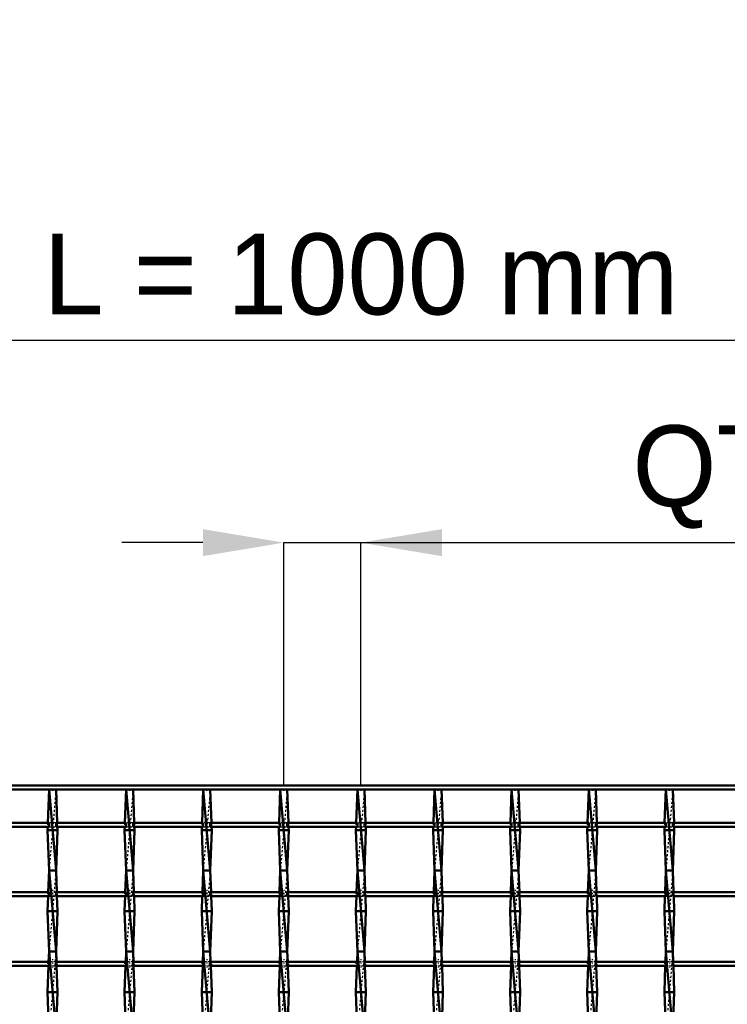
# Model space of a CAD drawing. Header units: millimetres. Extents: x -846 to 532, y -500 to 878.
# Tile 24 of 25: x -169 to 181, y 392 to 878. Entities that reach past the tile are written whole.
import ezdxf

# ---------------------------------------------------------------- set-up
doc = ezdxf.new("R2010")
doc.units = ezdxf.units.MM
doc.linetypes.add('Center', pattern=[1.5, 0.45, -0.5, 0.05, -0.5])
doc.linetypes.add('Dashed', pattern=[2, 1, -1])
for name, color, linetype, lineweight in [('2d ConnectionPoints', 7, 'Continuous', 50), ('AM_0', 7, 'Continuous', 50), ('AM_5', 3, 'Continuous', 25), ('AM_7', 7, 'Center', 25), ('AM_9', 6, 'Dashed', 25)]:
    doc.layers.add(name, color=color, linetype=linetype, lineweight=lineweight)
doc.dimstyles.new('ISO-25', dxfattribs={"dimtxt": 2.5, "dimasz": 2.5, "dimexe": 1.25, "dimexo": 0.625, "dimtad": 1, "dimtxsty": 'Standard', "dimcen": 2.5, "dimadec": 0, "dimazin": 0, "dimtfac": 1, "dimtmove": 0, "dimatfit": 3, "dimfxl": 1, "dimarcsym": 0})

# ---------------------------------------------------------------- blocks, each defined once
blk = doc.blocks.new('12_z0ku2srpeobshpqe9qu02jbae________0_in_LSSP23034382111000100035010_4')
at = {"layer": 'AM_0'}
for p, q in [((-154.13, 498), (-154.72, 481.62)), ((-154.13, 498), (-150.67, 458)), ((-150.67, 498), (-154.13, 498)), ((-150.67, 498), (-150.08, 481.62)), ((-154.79, 479.62), (-154.85, 478)), ((-149.95, 478), (-154.85, 478)), ((-154.85, 478), (-154.13, 458)), ((-149.95, 478), (-150.67, 458)), ((-150.01, 479.62), (-149.95, 478)), ((-154.13, 458), (-154.52, 447.29)), ((-150.67, 458), (-154.13, 458)), ((-154.13, 458), (-150.67, 418)), ((-150.67, 458), (-150.28, 447.29)), ((-154.59, 445.29), (-154.85, 438)), ((-150.21, 445.29), (-149.95, 438)), ((-149.95, 438), (-154.85, 438)), ((-154.85, 438), (-154.13, 418)), ((-149.95, 438), (-150.67, 418)), ((-154.13, 418), (-154.31, 412.96)), ((-154.13, 418), (-150.67, 378)), ((-150.67, 418), (-154.13, 418)), ((-150.67, 418), (-150.49, 412.96)), ((-154.39, 410.96), (-154.85, 398)), ((-150.41, 410.96), (-149.95, 398)), ((-149.95, 398), (-154.85, 398)), ((-154.85, 398), (-154.16, 378.63)), ((-149.95, 398), (-150.64, 378.63))]:
    blk.add_line(p, q, dxfattribs=at)
at = {"layer": 'AM_9'}
for p, q in [((-150.67, 498), (-154.13, 458)), ((-154.72, 481.62), (-154.79, 479.62)), ((-150.08, 481.62), (-150.01, 479.62)), ((-150.67, 458), (-154.13, 418)), ((-154.52, 447.29), (-154.59, 445.29)), ((-150.28, 447.29), (-150.21, 445.29)), ((-150.67, 418), (-154.13, 378)), ((-154.31, 412.96), (-154.39, 410.96)), ((-150.49, 412.96), (-150.41, 410.96))]:
    blk.add_line(p, q, dxfattribs=at)
blk = doc.blocks.new('13_u7fwhuisgtm0vo57fd2ipadvt________0_in_LSSP23034382111000100035010_4')
at = {"layer": 'AM_0'}
for p, q in [((-116.03, 498), (-116.62, 481.62)), ((-116.03, 498), (-112.57, 458)), ((-112.57, 498), (-116.03, 498)), ((-112.57, 498), (-111.98, 481.62)), ((-116.69, 479.62), (-116.75, 478)), ((-111.85, 478), (-116.75, 478)), ((-116.75, 478), (-116.03, 458)), ((-111.85, 478), (-112.57, 458)), ((-111.91, 479.62), (-111.85, 478)), ((-116.03, 458), (-116.42, 447.29)), ((-112.57, 458), (-116.03, 458)), ((-116.03, 458), (-112.57, 418)), ((-112.57, 458), (-112.18, 447.29)), ((-116.49, 445.29), (-116.75, 438)), ((-112.11, 445.29), (-111.85, 438)), ((-111.85, 438), (-116.75, 438)), ((-116.75, 438), (-116.03, 418)), ((-111.85, 438), (-112.57, 418)), ((-116.03, 418), (-116.21, 412.96)), ((-116.03, 418), (-112.57, 378)), ((-112.57, 418), (-116.03, 418)), ((-112.57, 418), (-112.39, 412.96)), ((-116.29, 410.96), (-116.75, 398)), ((-112.31, 410.96), (-111.85, 398)), ((-116.75, 398), (-116.06, 378.63)), ((-111.85, 398), (-116.75, 398)), ((-111.85, 398), (-112.54, 378.63))]:
    blk.add_line(p, q, dxfattribs=at)
at = {"layer": 'AM_9'}
for p, q in [((-112.57, 498), (-116.03, 458)), ((-116.62, 481.62), (-116.69, 479.62)), ((-111.98, 481.62), (-111.91, 479.62)), ((-112.57, 458), (-116.03, 418)), ((-116.42, 447.29), (-116.49, 445.29)), ((-112.18, 447.29), (-112.11, 445.29)), ((-112.57, 418), (-116.03, 378)), ((-116.21, 412.96), (-116.29, 410.96)), ((-112.39, 412.96), (-112.31, 410.96))]:
    blk.add_line(p, q, dxfattribs=at)
blk = doc.blocks.new('14_q8jcaseqvh9mla4tseltmgr0d________0_in_LSSP23034382111000100035010_4')
at = {"layer": 'AM_0'}
for p, q in [((-77.93, 498), (-78.52, 481.62)), ((-77.93, 498), (-74.47, 458)), ((-74.47, 498), (-77.93, 498)), ((-74.47, 498), (-73.88, 481.62)), ((-78.59, 479.62), (-78.65, 478)), ((-73.75, 478), (-78.65, 478)), ((-78.65, 478), (-77.93, 458)), ((-73.75, 478), (-74.47, 458)), ((-73.81, 479.62), (-73.75, 478)), ((-77.93, 458), (-78.32, 447.29)), ((-74.47, 458), (-77.93, 458)), ((-77.93, 458), (-74.47, 418)), ((-74.47, 458), (-74.08, 447.29)), ((-78.39, 445.29), (-78.65, 438)), ((-74.01, 445.29), (-73.75, 438)), ((-78.65, 438), (-77.93, 418)), ((-73.75, 438), (-78.65, 438)), ((-73.75, 438), (-74.47, 418)), ((-77.93, 418), (-78.11, 412.96)), ((-77.93, 418), (-74.47, 378)), ((-74.47, 418), (-77.93, 418)), ((-74.47, 418), (-74.29, 412.96)), ((-78.19, 410.96), (-78.65, 398)), ((-74.21, 410.96), (-73.75, 398)), ((-78.65, 398), (-77.96, 378.63)), ((-73.75, 398), (-78.65, 398)), ((-73.75, 398), (-74.44, 378.63))]:
    blk.add_line(p, q, dxfattribs=at)
at = {"layer": 'AM_9'}
for p, q in [((-74.47, 498), (-77.93, 458)), ((-78.52, 481.62), (-78.59, 479.62)), ((-73.88, 481.62), (-73.81, 479.62)), ((-74.47, 458), (-77.93, 418)), ((-78.32, 447.29), (-78.39, 445.29)), ((-74.08, 447.29), (-74.01, 445.29)), ((-74.47, 418), (-77.93, 378)), ((-78.11, 412.96), (-78.19, 410.96)), ((-74.29, 412.96), (-74.21, 410.96))]:
    blk.add_line(p, q, dxfattribs=at)
blk = doc.blocks.new('15_tqe2kn2z6ce1l223tp99j90as________0_in_LSSP23034382111000100035010_4')
at = {"layer": 'AM_0'}
for p, q in [((-39.83, 498), (-40.42, 481.62)), ((-39.83, 498), (-36.37, 458)), ((-36.37, 498), (-39.83, 498)), ((-36.37, 498), (-35.78, 481.62)), ((-40.49, 479.62), (-40.55, 478)), ((-35.65, 478), (-40.55, 478)), ((-40.55, 478), (-39.83, 458)), ((-35.65, 478), (-36.37, 458)), ((-35.71, 479.62), (-35.65, 478)), ((-39.83, 458), (-40.22, 447.29)), ((-36.37, 458), (-39.83, 458)), ((-39.83, 458), (-36.37, 418)), ((-36.37, 458), (-35.98, 447.29)), ((-40.29, 445.29), (-40.55, 438)), ((-35.91, 445.29), (-35.65, 438)), ((-35.65, 438), (-40.55, 438)), ((-40.55, 438), (-39.83, 418)), ((-35.65, 438), (-36.37, 418)), ((-39.83, 418), (-40.01, 412.96)), ((-39.83, 418), (-36.37, 378)), ((-36.37, 418), (-39.83, 418)), ((-36.37, 418), (-36.19, 412.96)), ((-40.09, 410.96), (-40.55, 398)), ((-36.11, 410.96), (-35.65, 398)), ((-40.55, 398), (-39.86, 378.63)), ((-35.65, 398), (-40.55, 398)), ((-35.65, 398), (-36.34, 378.63))]:
    blk.add_line(p, q, dxfattribs=at)
at = {"layer": 'AM_9'}
for p, q in [((-36.37, 498), (-39.83, 458)), ((-40.42, 481.62), (-40.49, 479.62)), ((-35.78, 481.62), (-35.71, 479.62)), ((-36.37, 458), (-39.83, 418)), ((-40.22, 447.29), (-40.29, 445.29)), ((-35.98, 447.29), (-35.91, 445.29)), ((-36.37, 418), (-39.83, 378)), ((-40.01, 412.96), (-40.09, 410.96)), ((-36.19, 412.96), (-36.11, 410.96))]:
    blk.add_line(p, q, dxfattribs=at)
blk = doc.blocks.new('16_qh2mfjy66dqo0ybygwdpjk1jg________0_in_LSSP23034382111000100035010_4')
at = {"layer": 'AM_0'}
for p, q in [((-1.73, 498), (-2.32, 481.62)), ((-1.73, 498), (1.73, 458)), ((1.73, 498), (-1.73, 498)), ((1.73, 498), (2.32, 481.62)), ((-2.39, 479.62), (-2.45, 478)), ((2.45, 478), (-2.45, 478)), ((-2.45, 478), (-1.73, 458)), ((2.45, 478), (1.73, 458)), ((2.39, 479.62), (2.45, 478)), ((-1.73, 458), (-2.12, 447.29)), ((1.73, 458), (-1.73, 458)), ((-1.73, 458), (1.73, 418)), ((1.73, 458), (2.12, 447.29)), ((-2.19, 445.29), (-2.45, 438)), ((2.19, 445.29), (2.45, 438)), ((-2.45, 438), (-1.73, 418)), ((2.45, 438), (-2.45, 438)), ((2.45, 438), (1.73, 418)), ((-1.73, 418), (-1.91, 412.96)), ((1.73, 418), (-1.73, 418)), ((-1.73, 418), (1.73, 378)), ((1.73, 418), (1.91, 412.96)), ((-1.99, 410.96), (-2.45, 398)), ((1.99, 410.96), (2.45, 398)), ((-2.45, 398), (-1.76, 378.63)), ((2.45, 398), (-2.45, 398)), ((2.45, 398), (1.76, 378.63))]:
    blk.add_line(p, q, dxfattribs=at)
at = {"layer": 'AM_9'}
for p, q in [((1.73, 498), (-1.73, 458)), ((-2.32, 481.62), (-2.39, 479.62)), ((2.32, 481.62), (2.39, 479.62)), ((1.73, 458), (-1.73, 418)), ((-2.12, 447.29), (-2.19, 445.29)), ((2.12, 447.29), (2.19, 445.29)), ((1.73, 418), (-1.73, 378)), ((-1.91, 412.96), (-1.99, 410.96)), ((1.91, 412.96), (1.99, 410.96))]:
    blk.add_line(p, q, dxfattribs=at)
blk = doc.blocks.new('17_8qj0sgnfuim7tzr6fovtcw06a________0_in_LSSP23034382111000100035010_4')
at = {"layer": 'AM_0'}
for p, q in [((36.37, 498), (35.78, 481.62)), ((36.37, 498), (39.83, 458)), ((39.83, 498), (36.37, 498)), ((39.83, 498), (40.42, 481.62)), ((35.71, 479.62), (35.65, 478)), ((40.55, 478), (35.65, 478)), ((35.65, 478), (36.37, 458)), ((40.55, 478), (39.83, 458)), ((40.49, 479.62), (40.55, 478)), ((36.37, 458), (35.98, 447.29)), ((39.83, 458), (36.37, 458)), ((36.37, 458), (39.83, 418)), ((39.83, 458), (40.22, 447.29)), ((35.91, 445.29), (35.65, 438)), ((40.29, 445.29), (40.55, 438)), ((35.65, 438), (36.37, 418)), ((40.55, 438), (35.65, 438)), ((40.55, 438), (39.83, 418)), ((36.37, 418), (36.19, 412.96)), ((39.83, 418), (36.37, 418)), ((36.37, 418), (39.83, 378)), ((39.83, 418), (40.01, 412.96)), ((36.11, 410.96), (35.65, 398)), ((40.09, 410.96), (40.55, 398)), ((35.65, 398), (36.34, 378.63)), ((40.55, 398), (35.65, 398)), ((40.55, 398), (39.86, 378.63))]:
    blk.add_line(p, q, dxfattribs=at)
at = {"layer": 'AM_9'}
for p, q in [((39.83, 498), (36.37, 458)), ((35.78, 481.62), (35.71, 479.62)), ((40.42, 481.62), (40.49, 479.62)), ((39.83, 458), (36.37, 418)), ((35.98, 447.29), (35.91, 445.29)), ((40.22, 447.29), (40.29, 445.29)), ((39.83, 418), (36.37, 378)), ((36.19, 412.96), (36.11, 410.96)), ((40.01, 412.96), (40.09, 410.96))]:
    blk.add_line(p, q, dxfattribs=at)
blk = doc.blocks.new('18_bohenh3r4itcu5mg9av5vh1av________0_in_LSSP23034382111000100035010_4')
at = {"layer": 'AM_0'}
for p, q in [((74.47, 498), (73.88, 481.62)), ((74.47, 498), (77.93, 458)), ((77.93, 498), (74.47, 498)), ((77.93, 498), (78.52, 481.62)), ((73.81, 479.62), (73.75, 478)), ((78.65, 478), (73.75, 478)), ((73.75, 478), (74.47, 458)), ((78.65, 478), (77.93, 458)), ((78.59, 479.62), (78.65, 478)), ((74.47, 458), (74.08, 447.29)), ((77.93, 458), (74.47, 458)), ((74.47, 458), (77.93, 418)), ((77.93, 458), (78.32, 447.29)), ((74.01, 445.29), (73.75, 438)), ((78.39, 445.29), (78.65, 438)), ((73.75, 438), (74.47, 418)), ((78.65, 438), (73.75, 438)), ((78.65, 438), (77.93, 418)), ((74.47, 418), (74.29, 412.96)), ((77.93, 418), (74.47, 418)), ((74.47, 418), (77.93, 378)), ((77.93, 418), (78.11, 412.96)), ((74.21, 410.96), (73.75, 398)), ((78.19, 410.96), (78.65, 398)), ((78.65, 398), (73.75, 398)), ((73.75, 398), (74.44, 378.63)), ((78.65, 398), (77.96, 378.63))]:
    blk.add_line(p, q, dxfattribs=at)
at = {"layer": 'AM_9'}
for p, q in [((77.93, 498), (74.47, 458)), ((73.88, 481.62), (73.81, 479.62)), ((78.52, 481.62), (78.59, 479.62)), ((77.93, 458), (74.47, 418)), ((74.08, 447.29), (74.01, 445.29)), ((78.32, 447.29), (78.39, 445.29)), ((77.93, 418), (74.47, 378)), ((74.29, 412.96), (74.21, 410.96)), ((78.11, 412.96), (78.19, 410.96))]:
    blk.add_line(p, q, dxfattribs=at)
blk = doc.blocks.new('19_w3ea8518jgad8mqdgwyxi41oc________0_in_LSSP23034382111000100035010_4')
at = {"layer": 'AM_0'}
for p, q in [((112.57, 498), (111.98, 481.62)), ((112.57, 498), (116.03, 458)), ((116.03, 498), (112.57, 498)), ((116.03, 498), (116.62, 481.62)), ((111.91, 479.62), (111.85, 478)), ((116.75, 478), (111.85, 478)), ((111.85, 478), (112.57, 458)), ((116.75, 478), (116.03, 458)), ((116.69, 479.62), (116.75, 478)), ((112.57, 458), (112.18, 447.29)), ((116.03, 458), (112.57, 458)), ((112.57, 458), (116.03, 418)), ((116.03, 458), (116.42, 447.29)), ((112.11, 445.29), (111.85, 438)), ((116.49, 445.29), (116.75, 438)), ((116.75, 438), (111.85, 438)), ((111.85, 438), (112.57, 418)), ((116.75, 438), (116.03, 418)), ((112.57, 418), (112.39, 412.96)), ((112.57, 418), (116.03, 378)), ((116.03, 418), (112.57, 418)), ((116.03, 418), (116.21, 412.96)), ((112.31, 410.96), (111.85, 398)), ((116.29, 410.96), (116.75, 398)), ((116.75, 398), (111.85, 398)), ((111.85, 398), (112.54, 378.63)), ((116.75, 398), (116.06, 378.63))]:
    blk.add_line(p, q, dxfattribs=at)
at = {"layer": 'AM_9'}
for p, q in [((116.03, 498), (112.57, 458)), ((111.98, 481.62), (111.91, 479.62)), ((116.62, 481.62), (116.69, 479.62)), ((116.03, 458), (112.57, 418)), ((112.18, 447.29), (112.11, 445.29)), ((116.42, 447.29), (116.49, 445.29)), ((116.03, 418), (112.57, 378)), ((112.39, 412.96), (112.31, 410.96)), ((116.21, 412.96), (116.29, 410.96))]:
    blk.add_line(p, q, dxfattribs=at)
blk = doc.blocks.new('20_en71hd2t0rbxma84v9qlmvdgj________0_in_LSSP23034382111000100035010_4')
at = {"layer": 'AM_0'}
for p, q in [((150.67, 498), (150.08, 481.62)), ((150.67, 498), (154.13, 458)), ((154.13, 498), (150.67, 498)), ((154.13, 498), (154.72, 481.62)), ((150.01, 479.62), (149.95, 478)), ((154.85, 478), (149.95, 478)), ((149.95, 478), (150.67, 458)), ((154.85, 478), (154.13, 458)), ((154.79, 479.62), (154.85, 478)), ((150.67, 458), (150.28, 447.29)), ((154.13, 458), (150.67, 458)), ((150.67, 458), (154.13, 418)), ((154.13, 458), (154.52, 447.29)), ((150.21, 445.29), (149.95, 438)), ((154.59, 445.29), (154.85, 438)), ((149.95, 438), (150.67, 418)), ((154.85, 438), (149.95, 438)), ((154.85, 438), (154.13, 418)), ((150.67, 418), (150.49, 412.96)), ((154.13, 418), (150.67, 418)), ((150.67, 418), (154.13, 378)), ((154.13, 418), (154.31, 412.96)), ((150.41, 410.96), (149.95, 398)), ((154.39, 410.96), (154.85, 398)), ((149.95, 398), (150.64, 378.63)), ((154.85, 398), (149.95, 398)), ((154.85, 398), (154.16, 378.63))]:
    blk.add_line(p, q, dxfattribs=at)
at = {"layer": 'AM_9'}
for p, q in [((154.13, 498), (150.67, 458)), ((150.08, 481.62), (150.01, 479.62)), ((154.72, 481.62), (154.79, 479.62)), ((154.13, 458), (150.67, 418)), ((150.28, 447.29), (150.21, 445.29)), ((154.52, 447.29), (154.59, 445.29)), ((154.13, 418), (150.67, 378)), ((150.49, 412.96), (150.41, 410.96)), ((154.31, 412.96), (154.39, 410.96))]:
    blk.add_line(p, q, dxfattribs=at)
blk = doc.blocks.new('30_2scuxkq9wpqllvsj6or48z4hn________0_in_LSSP23034382111000100035010_4')
at = {"layer": 'AM_0'}
for p, q in [((-500, 500), (500, 500)), ((-500, 498), (500, 498))]:
    blk.add_line(p, q, dxfattribs=at)
blk = doc.blocks.new('57_4nzd2lw2e2s1dd6j2tiryu6ii________0_in_LSSP23034382111000100035010_4')
at = {"layer": 'AM_0'}
for p, q in [((-154.13, 412.96), (-188.77, 412.96)), ((-154.13, 410.96), (-188.77, 410.96)), ((-154.13, 412.96), (-154.13, 410.96)), ((-116.03, 412.96), (-150.67, 412.96)), ((-150.67, 410.96), (-150.67, 412.96)), ((-116.03, 410.96), (-150.67, 410.96)), ((-116.03, 412.96), (-116.03, 410.96)), ((-77.93, 412.96), (-112.57, 412.96)), ((-112.57, 410.96), (-112.57, 412.96)), ((-77.93, 410.96), (-112.57, 410.96)), ((-77.93, 412.96), (-77.93, 410.96)), ((-74.47, 410.96), (-74.47, 412.96)), ((-39.83, 412.96), (-74.47, 412.96)), ((-39.83, 410.96), (-74.47, 410.96)), ((-39.83, 412.96), (-39.83, 410.96)), ((-1.73, 412.96), (-36.37, 412.96)), ((-36.37, 410.96), (-36.37, 412.96)), ((-1.73, 410.96), (-36.37, 410.96)), ((-1.73, 412.96), (-1.73, 410.96)), ((36.37, 412.96), (1.73, 412.96)), ((1.73, 410.96), (1.73, 412.96)), ((36.37, 410.96), (1.73, 410.96)), ((36.37, 412.96), (36.37, 410.96)), ((74.47, 412.96), (39.83, 412.96)), ((39.83, 410.96), (39.83, 412.96)), ((74.47, 410.96), (39.83, 410.96)), ((74.47, 412.96), (74.47, 410.96)), ((77.93, 410.96), (77.93, 412.96)), ((112.57, 412.96), (77.93, 412.96)), ((112.57, 410.96), (77.93, 410.96)), ((112.57, 412.96), (112.57, 410.96)), ((116.03, 410.96), (116.03, 412.96)), ((150.67, 412.96), (116.03, 412.96)), ((150.67, 410.96), (116.03, 410.96)), ((150.67, 412.96), (150.67, 410.96)), ((188.77, 412.96), (154.13, 412.96)), ((154.13, 410.96), (154.13, 412.96)), ((188.77, 410.96), (154.13, 410.96))]:
    blk.add_line(p, q, dxfattribs=at)
at = {"layer": 'AM_7'}
for p, q in [((-152.4, 414.16), (-152.4, 409.76)), ((-114.3, 414.16), (-114.3, 409.76)), ((-76.2, 414.16), (-76.2, 409.76)), ((-38.1, 414.16), (-38.1, 409.76)), ((0, 414.16), (0, 409.76)), ((38.1, 414.16), (38.1, 409.76)), ((76.2, 414.16), (76.2, 409.76)), ((114.3, 414.16), (114.3, 409.76)), ((152.4, 414.16), (152.4, 409.76))]:
    blk.add_line(p, q, dxfattribs=at)
at = {"layer": 'AM_9'}
for p, q in [((-154.85, 412.96), (-154.85, 410.96)), ((-150.67, 412.96), (-154.13, 412.96)), ((-154.13, 410.96), (-150.67, 410.96)), ((-149.95, 410.96), (-149.95, 412.96)), ((-116.75, 412.96), (-116.75, 410.96)), ((-112.57, 412.96), (-116.03, 412.96)), ((-116.03, 410.96), (-112.57, 410.96)), ((-111.85, 410.96), (-111.85, 412.96)), ((-78.65, 412.96), (-78.65, 410.96)), ((-74.47, 412.96), (-77.93, 412.96)), ((-77.93, 410.96), (-74.47, 410.96)), ((-73.75, 410.96), (-73.75, 412.96)), ((-40.55, 412.96), (-40.55, 410.96)), ((-36.37, 412.96), (-39.83, 412.96)), ((-39.83, 410.96), (-36.37, 410.96)), ((-35.65, 410.96), (-35.65, 412.96)), ((-2.45, 412.96), (-2.45, 410.96)), ((1.73, 412.96), (-1.73, 412.96)), ((-1.73, 410.96), (1.73, 410.96)), ((2.45, 410.96), (2.45, 412.96)), ((35.65, 412.96), (35.65, 410.96)), ((39.83, 412.96), (36.37, 412.96)), ((36.37, 410.96), (39.83, 410.96)), ((40.55, 410.96), (40.55, 412.96)), ((73.75, 412.96), (73.75, 410.96)), ((77.93, 412.96), (74.47, 412.96)), ((74.47, 410.96), (77.93, 410.96)), ((78.65, 410.96), (78.65, 412.96)), ((111.85, 412.96), (111.85, 410.96)), ((116.03, 412.96), (112.57, 412.96)), ((112.57, 410.96), (116.03, 410.96)), ((116.75, 410.96), (116.75, 412.96)), ((149.95, 412.96), (149.95, 410.96)), ((154.13, 412.96), (150.67, 412.96)), ((150.67, 410.96), (154.13, 410.96)), ((154.85, 410.96), (154.85, 412.96))]:
    blk.add_line(p, q, dxfattribs=at)
blk = doc.blocks.new('58_zakro8bvtjg742osqkoj12tsi________0_in_LSSP23034382111000100035010_4')
at = {"layer": 'AM_0'}
for p, q in [((-154.13, 447.29), (-188.77, 447.29)), ((-154.13, 445.29), (-188.77, 445.29)), ((-154.13, 447.29), (-154.13, 445.29)), ((-116.03, 447.29), (-150.67, 447.29)), ((-150.67, 445.29), (-150.67, 447.29)), ((-116.03, 445.29), (-150.67, 445.29)), ((-116.03, 447.29), (-116.03, 445.29)), ((-77.93, 447.29), (-112.57, 447.29)), ((-112.57, 445.29), (-112.57, 447.29)), ((-77.93, 445.29), (-112.57, 445.29)), ((-77.93, 447.29), (-77.93, 445.29)), ((-74.47, 445.29), (-74.47, 447.29)), ((-39.83, 447.29), (-74.47, 447.29)), ((-39.83, 445.29), (-74.47, 445.29)), ((-39.83, 447.29), (-39.83, 445.29)), ((-1.73, 447.29), (-36.37, 447.29)), ((-36.37, 445.29), (-36.37, 447.29)), ((-1.73, 445.29), (-36.37, 445.29)), ((-1.73, 447.29), (-1.73, 445.29)), ((36.37, 447.29), (1.73, 447.29)), ((1.73, 445.29), (1.73, 447.29)), ((36.37, 445.29), (1.73, 445.29)), ((36.37, 447.29), (36.37, 445.29)), ((74.47, 447.29), (39.83, 447.29)), ((39.83, 445.29), (39.83, 447.29)), ((74.47, 445.29), (39.83, 445.29)), ((74.47, 447.29), (74.47, 445.29)), ((112.57, 447.29), (77.93, 447.29)), ((77.93, 445.29), (77.93, 447.29)), ((112.57, 445.29), (77.93, 445.29)), ((112.57, 447.29), (112.57, 445.29)), ((116.03, 445.29), (116.03, 447.29)), ((150.67, 447.29), (116.03, 447.29)), ((150.67, 445.29), (116.03, 445.29)), ((150.67, 447.29), (150.67, 445.29)), ((188.77, 447.29), (154.13, 447.29)), ((154.13, 445.29), (154.13, 447.29)), ((188.77, 445.29), (154.13, 445.29))]:
    blk.add_line(p, q, dxfattribs=at)
at = {"layer": 'AM_7'}
for p, q in [((-152.4, 448.49), (-152.4, 444.09)), ((-114.3, 448.49), (-114.3, 444.09)), ((-76.2, 448.49), (-76.2, 444.09)), ((-38.1, 448.49), (-38.1, 444.09)), ((0, 448.49), (0, 444.09)), ((38.1, 448.49), (38.1, 444.09)), ((76.2, 448.49), (76.2, 444.09)), ((114.3, 448.49), (114.3, 444.09)), ((152.4, 448.49), (152.4, 444.09))]:
    blk.add_line(p, q, dxfattribs=at)
at = {"layer": 'AM_9'}
for p, q in [((-154.85, 447.29), (-154.85, 445.29)), ((-150.67, 447.29), (-154.13, 447.29)), ((-154.13, 445.29), (-150.67, 445.29)), ((-149.95, 445.29), (-149.95, 447.29)), ((-116.75, 447.29), (-116.75, 445.29)), ((-112.57, 447.29), (-116.03, 447.29)), ((-116.03, 445.29), (-112.57, 445.29)), ((-111.85, 445.29), (-111.85, 447.29)), ((-78.65, 447.29), (-78.65, 445.29)), ((-74.47, 447.29), (-77.93, 447.29)), ((-77.93, 445.29), (-74.47, 445.29)), ((-73.75, 445.29), (-73.75, 447.29)), ((-40.55, 447.29), (-40.55, 445.29)), ((-36.37, 447.29), (-39.83, 447.29)), ((-39.83, 445.29), (-36.37, 445.29)), ((-35.65, 445.29), (-35.65, 447.29)), ((-2.45, 447.29), (-2.45, 445.29)), ((1.73, 447.29), (-1.73, 447.29)), ((-1.73, 445.29), (1.73, 445.29)), ((2.45, 445.29), (2.45, 447.29)), ((35.65, 447.29), (35.65, 445.29)), ((39.83, 447.29), (36.37, 447.29)), ((36.37, 445.29), (39.83, 445.29)), ((40.55, 445.29), (40.55, 447.29)), ((73.75, 447.29), (73.75, 445.29)), ((77.93, 447.29), (74.47, 447.29)), ((74.47, 445.29), (77.93, 445.29)), ((78.65, 445.29), (78.65, 447.29)), ((111.85, 447.29), (111.85, 445.29)), ((116.03, 447.29), (112.57, 447.29)), ((112.57, 445.29), (116.03, 445.29)), ((116.75, 445.29), (116.75, 447.29)), ((149.95, 447.29), (149.95, 445.29)), ((154.13, 447.29), (150.67, 447.29)), ((150.67, 445.29), (154.13, 445.29)), ((154.85, 445.29), (154.85, 447.29))]:
    blk.add_line(p, q, dxfattribs=at)
blk = doc.blocks.new('59_7khqd0iyvr698b312oz1llzua________0_in_LSSP23034382111000100035010_4')
at = {"layer": 'AM_0'}
for p, q in [((-154.13, 481.62), (-188.77, 481.62)), ((-154.13, 481.62), (-154.13, 479.62)), ((-116.03, 481.62), (-150.67, 481.62)), ((-150.67, 479.62), (-150.67, 481.62)), ((-116.03, 481.62), (-116.03, 479.62)), ((-77.93, 481.62), (-112.57, 481.62)), ((-112.57, 479.62), (-112.57, 481.62)), ((-77.93, 481.62), (-77.93, 479.62)), ((-74.47, 479.62), (-74.47, 481.62)), ((-39.83, 481.62), (-74.47, 481.62)), ((-39.83, 481.62), (-39.83, 479.62)), ((-1.73, 481.62), (-36.37, 481.62)), ((-36.37, 479.62), (-36.37, 481.62)), ((-1.73, 481.62), (-1.73, 479.62)), ((36.37, 481.62), (1.73, 481.62)), ((1.73, 479.62), (1.73, 481.62)), ((36.37, 481.62), (36.37, 479.62)), ((74.47, 481.62), (39.83, 481.62)), ((39.83, 479.62), (39.83, 481.62)), ((74.47, 481.62), (74.47, 479.62)), ((112.57, 481.62), (77.93, 481.62)), ((77.93, 479.62), (77.93, 481.62)), ((112.57, 481.62), (112.57, 479.62)), ((116.03, 479.62), (116.03, 481.62)), ((150.67, 481.62), (116.03, 481.62)), ((150.67, 481.62), (150.67, 479.62)), ((188.77, 481.62), (154.13, 481.62)), ((154.13, 479.62), (154.13, 481.62)), ((-154.13, 479.62), (-188.77, 479.62)), ((-116.03, 479.62), (-150.67, 479.62)), ((-77.93, 479.62), (-112.57, 479.62)), ((-39.83, 479.62), (-74.47, 479.62)), ((-1.73, 479.62), (-36.37, 479.62)), ((36.37, 479.62), (1.73, 479.62)), ((74.47, 479.62), (39.83, 479.62)), ((112.57, 479.62), (77.93, 479.62)), ((150.67, 479.62), (116.03, 479.62)), ((188.77, 479.62), (154.13, 479.62))]:
    blk.add_line(p, q, dxfattribs=at)
at = {"layer": 'AM_7'}
for p, q in [((-152.4, 482.82), (-152.4, 478.42)), ((-114.3, 482.82), (-114.3, 478.42)), ((-76.2, 482.82), (-76.2, 478.42)), ((-38.1, 482.82), (-38.1, 478.42)), ((0, 482.82), (0, 478.42)), ((38.1, 482.82), (38.1, 478.42)), ((76.2, 482.82), (76.2, 478.42)), ((114.3, 482.82), (114.3, 478.42)), ((152.4, 482.82), (152.4, 478.42))]:
    blk.add_line(p, q, dxfattribs=at)
at = {"layer": 'AM_9'}
for p, q in [((-154.85, 481.62), (-154.85, 479.62)), ((-150.67, 481.62), (-154.13, 481.62)), ((-149.95, 479.62), (-149.95, 481.62)), ((-116.75, 481.62), (-116.75, 479.62)), ((-112.57, 481.62), (-116.03, 481.62)), ((-111.85, 479.62), (-111.85, 481.62)), ((-78.65, 481.62), (-78.65, 479.62)), ((-74.47, 481.62), (-77.93, 481.62)), ((-73.75, 479.62), (-73.75, 481.62)), ((-40.55, 481.62), (-40.55, 479.62)), ((-36.37, 481.62), (-39.83, 481.62)), ((-35.65, 479.62), (-35.65, 481.62)), ((-2.45, 481.62), (-2.45, 479.62)), ((1.73, 481.62), (-1.73, 481.62)), ((2.45, 479.62), (2.45, 481.62)), ((35.65, 481.62), (35.65, 479.62)), ((39.83, 481.62), (36.37, 481.62)), ((40.55, 479.62), (40.55, 481.62)), ((73.75, 481.62), (73.75, 479.62)), ((77.93, 481.62), (74.47, 481.62)), ((78.65, 479.62), (78.65, 481.62)), ((111.85, 481.62), (111.85, 479.62)), ((116.03, 481.62), (112.57, 481.62)), ((116.75, 479.62), (116.75, 481.62)), ((149.95, 481.62), (149.95, 479.62)), ((154.13, 481.62), (150.67, 481.62)), ((154.85, 479.62), (154.85, 481.62)), ((-154.13, 479.62), (-150.67, 479.62)), ((-116.03, 479.62), (-112.57, 479.62)), ((-77.93, 479.62), (-74.47, 479.62)), ((-39.83, 479.62), (-36.37, 479.62)), ((-1.73, 479.62), (1.73, 479.62)), ((36.37, 479.62), (39.83, 479.62)), ((74.47, 479.62), (77.93, 479.62)), ((112.57, 479.62), (116.03, 479.62)), ((150.67, 479.62), (154.13, 479.62))]:
    blk.add_line(p, q, dxfattribs=at)
blk = doc.blocks.new('*D62')
at = {"layer": 'AM_5', "color": 0, "lineweight": -2}
for p, q in [((-78.1, 620), (-118.1, 620)), ((-38.1, 500), (-38.1, 620)), ((-38.1, 620), (0, 620)), ((0, 500), (0, 620)), ((0, 620), (531.58, 620)), ((40, 620), (80, 620))]:
    blk.add_line(p, q, dxfattribs=at)
at = {"layer": 'AM_5', "color": 0}
for points in [[(-78.1, 613.33), (-78.1, 626.67), (-38.1, 620)], [(40, 626.67), (40, 613.33), (0, 620)]]:
    blk.add_solid(points, dxfattribs=at)
at = {"layer": 'Defpoints', "color": 0}
for p in [(0, 620), (-38.1, 500), (0, 500)]:
    blk.add_point(p, dxfattribs=at)
at = {"layer": 'AM_5', "color": 0, "insert": (305.79, 652.42), "char_height": 40, "attachment_point": 5}
blk.add_mtext('QT = 38.1 mm', dxfattribs=at)
blk = doc.blocks.new('*D63')
at = {"layer": 'AM_5', "color": 0, "lineweight": -2}
for p, q in [((-500, 500), (-500, 720)), ((-460, 720), (460, 720)), ((500, 500), (500, 720))]:
    blk.add_line(p, q, dxfattribs=at)
at = {"layer": 'AM_5', "color": 0}
for points in [[(-460, 726.67), (-460, 713.33), (-500, 720)], [(460, 713.33), (460, 726.67), (500, 720)]]:
    blk.add_solid(points, dxfattribs=at)
at = {"layer": 'Defpoints', "color": 0}
for p in [(500, 720), (-500, 500), (500, 500)]:
    blk.add_point(p, dxfattribs=at)
at = {"layer": 'AM_5', "color": 0, "insert": (0, 752.42), "char_height": 40, "attachment_point": 5}
blk.add_mtext('L = 1000 mm', dxfattribs=at)

msp = doc.modelspace()

# ---------------------------------------------------------------- linework, layer by layer
at = {"layer": '2d ConnectionPoints'}
for p in [(-152.4, 498), (-152.4, 498), (-114.3, 498), (-114.3, 498), (-76.2, 498), (-76.2, 498), (-38.1, 498), (-38.1, 498), (0, 498), (0, 498), (38.1, 498), (38.1, 498), (76.2, 498), (76.2, 498), (114.3, 498), (114.3, 498), (152.4, 498), (152.4, 498)]:
    msp.add_point(p, dxfattribs=at)

# ---------------------------------------------------------------- block references
for name in ['30_2scuxkq9wpqllvsj6or48z4hn________0_in_LSSP23034382111000100035010_4', '12_z0ku2srpeobshpqe9qu02jbae________0_in_LSSP23034382111000100035010_4', '13_u7fwhuisgtm0vo57fd2ipadvt________0_in_LSSP23034382111000100035010_4', '14_q8jcaseqvh9mla4tseltmgr0d________0_in_LSSP23034382111000100035010_4', '15_tqe2kn2z6ce1l223tp99j90as________0_in_LSSP23034382111000100035010_4', '16_qh2mfjy66dqo0ybygwdpjk1jg________0_in_LSSP23034382111000100035010_4', '17_8qj0sgnfuim7tzr6fovtcw06a________0_in_LSSP23034382111000100035010_4', '18_bohenh3r4itcu5mg9av5vh1av________0_in_LSSP23034382111000100035010_4', '19_w3ea8518jgad8mqdgwyxi41oc________0_in_LSSP23034382111000100035010_4', '20_en71hd2t0rbxma84v9qlmvdgj________0_in_LSSP23034382111000100035010_4', '59_7khqd0iyvr698b312oz1llzua________0_in_LSSP23034382111000100035010_4', '58_zakro8bvtjg742osqkoj12tsi________0_in_LSSP23034382111000100035010_4', '57_4nzd2lw2e2s1dd6j2tiryu6ii________0_in_LSSP23034382111000100035010_4']:
    msp.add_blockref(name, (0, 0))

# ---------------------------------------------------------------- dimensions: what is measured, and where the dimension line sits
at = {"layer": 'AM_5'}
for base, p1, p2, text, picture, middle in [((500, 720), (-500, 500), (500, 500), 'L = 1000 mm', '*D63', (0, 720)), ((0, 620), (-38.1, 500), (0, 500), 'QT = 38.1 mm', '*D62', (305.79, 620))]:
    dim = msp.add_linear_dim(base=base, p1=p1, p2=p2, text=text, dimstyle='ISO-25', override={"dimtxt": 40, "dimasz": 40, "dimexe": 0, "dimexo": 0, "dimgap": 12}, dxfattribs=at)
    dim.commit()
    dim.dimension.update_dxf_attribs({"geometry": picture, "text_midpoint": middle, "dimtype": 160})

doc.saveas('drawing.dxf')
